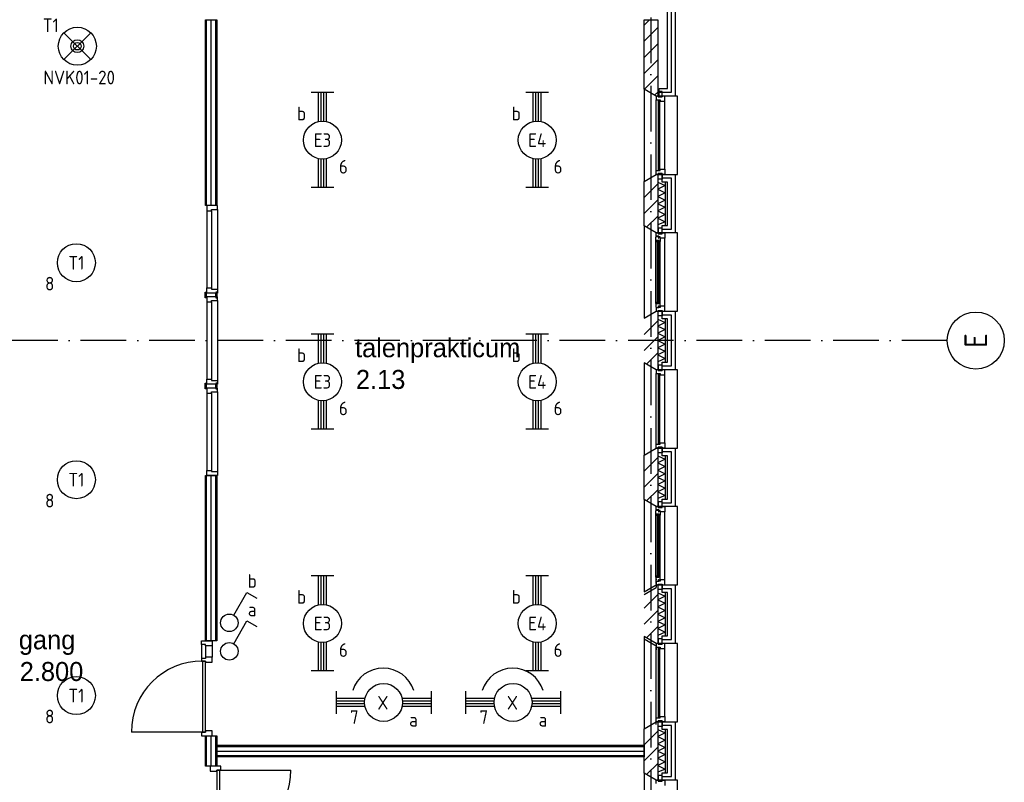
# Model space of a CAD drawing. Header units: millimetres. Extents: x 89505 to 240707, y 191 to 84291.
# Tile 26 of 50: x 182002 to 194955, y 28651 to 38683. Entities that reach past the tile are written whole.
import ezdxf
from ezdxf.enums import TextEntityAlignment as Align

# ---------------------------------------------------------------- set-up
doc = ezdxf.new("R2010")
doc.units = ezdxf.units.MM
doc.header["$LTSCALE"] = 100
doc.linetypes.add('DASHDOT', pattern=[9, 6, -1.5, 0, -1.5])
doc.layers.get('0').update_dxf_attribs({"linetype": 'CONTINUOUS'})
for name, color, linetype in [('AL$7----_STRAMIEN', 1, 'DASHDOT'), ('AL21----_BUITENWAND', 4, 'CONTINUOUS'), ('AL21K---_ISOLATIE', 1, 'CONTINUOUS'), ('AL22----_BINNENWAND', 7, 'CONTINUOUS'), ('AL28----_KONSTRUKTIE', 3, 'CONTINUOUS'), ('AL31----_BUITENKOZ', 7, 'CONTINUOUS'), ('AL32----_BINNENKOZ', 9, 'CONTINUOUS'), ('AL32----_DRAAIRICHTING', 1, 'CONTINUOUS'), ('ALL-----_REFLIJNEN', 8, 'CONTINUOUS'), ('ALXA3---_VOLZWART', 14, 'CONTINUOUS'), ('ALXAB---_PREFABBETON', 1, 'CONTINUOUS'), ('BOUW', 8, 'CONTINUOUS'), ('EB63101-_ATTRIB', 2, 'CONTINUOUS'), ('EB63102-_ATTRIB', 2, 'CONTINUOUS'), ('EB63501-_ATTRIB', 2, 'CONTINUOUS'), ('EL63101-_LICHT-ARM', 3, 'CONTINUOUS'), ('EL63101-LICHT-ARM', 3, 'CONTINUOUS'), ('EL63102-_LICHT-SCH', 3, 'CONTINUOUS'), ('EL63501-_NOODVRL-ARM', 3, 'CONTINUOUS')]:
    doc.layers.add(name, color=color, linetype=linetype)
doc.styles.add('1_8', font='ISO', dxfattribs={"height": 1.8})
doc.styles.add('BURO-025', font='BUROFONT.shx', dxfattribs={"height": 250})
doc.styles.get("Standard").update_dxf_attribs({"font": 'iso.shx'})

# ---------------------------------------------------------------- blocks, each defined once
blk = doc.blocks.new('ES3G00')
blk.add_circle((0, 0), 2.5)
at = {"color": 6, "style": '1_8'}
for tag, flags, p in [('SCHAK', 8, (3.5, 2.75)), ('A_CODE', 8, (0, 0)), ('GROEP', 8, (-3.5, -2.75)), ('KAST', 9, (3.5, -2.75))]:
    blk.add_attdef(tag, text='', height=1.8, dxfattribs=dict(at, flags=flags)).set_placement(p, align=Align.MIDDLE)
blk = doc.blocks.new('EJ3T20')
at = {"color": 0}
for p, q in [((-6.25, -1.5), (-6.25, 1.5)), ((6.25, -1.5), (6.25, 1.5)), ((-6.25, 0.52), (-2.44, 0.52)), ((-6.25, 0.17), (-2.49, 0.17)), ((2.44, 0.52), (6.25, 0.52)), ((2.49, 0.17), (6.25, 0.17)), ((-6.25, -0.17), (-2.49, -0.17)), ((-6.25, -0.52), (-2.44, -0.52)), ((2.44, -0.52), (6.25, -0.52)), ((2.49, -0.17), (6.25, -0.17))]:
    blk.add_line(p, q, dxfattribs=at)
blk.add_circle((0, 0), 2.5, dxfattribs=at)
at = {"color": 6, "style": '1_8'}
for tag, flags, p in [('SCHAK', 8, (3.5, 2.75)), ('A_CODE', 8, (0, 0)), ('GROEP', 8, (-3.5, -2.75)), ('KAST', 9, (3.5, -2.75))]:
    blk.add_attdef(tag, text='', height=1.8, dxfattribs=dict(at, flags=flags)).set_placement(p, align=Align.MIDDLE)
blk = doc.blocks.new('ES3S1')
blk.add_lwpolyline([(0.58, 1), (2.31, 4), (3.61, 3.25)])
blk.add_circle((0, 0), 1.15)
at = {"style": '1_8'}
for tag, flags, p in [('SCHAK', 8, (3, 5.5)), ('KAST', 9, (-3, 0.5)), ('M_CODE', 9, (0, 0)), ('DOEL', 9, (-3, -2)), ('GROEP', 9, (-3, -4.5))]:
    blk.add_attdef(tag, text='', height=1.8, dxfattribs=dict(at, flags=flags)).set_placement(p, align=Align.MIDDLE_CENTER)
blk = doc.blocks.new('PENDEL')
at = {"color": 0}
for p, q in [((-6.25, -1.5), (-6.25, 1.5)), ((6.25, -1.5), (6.25, 1.5)), ((-6.25, 0.52), (-2.44, 0.52)), ((-6.25, 0.18), (-2.49, 0.18)), ((2.44, 0.52), (6.25, 0.52)), ((2.49, 0.18), (6.25, 0.18)), ((-6.25, -0.18), (-2.49, -0.18)), ((-6.25, -0.52), (-2.44, -0.52)), ((2.44, -0.52), (6.25, -0.52)), ((2.49, -0.18), (6.25, -0.18))]:
    blk.add_line(p, q, dxfattribs=at)
blk.add_circle((0, 0), 2.5, dxfattribs=at)
at = {"layer": 'EL63101-_LICHT-ARM'}
blk.add_arc((0.04, -0.3), 4.21, 197.6135, 342.3865, dxfattribs=at)
at = {"color": 6, "style": '1_8'}
for tag, flags, p in [('SCHAK', 8, (3.5, 2.75)), ('A_CODE', 8, (0, 0)), ('GROEP', 8, (-3.5, -2.75)), ('KAST', 9, (3.5, -2.75))]:
    blk.add_attdef(tag, text='', height=1.8, dxfattribs=dict(at, flags=flags)).set_placement(p, align=Align.MIDDLE)
at = {"style": '1_8', "flags": 8}
blk.add_attdef('M_CODE', text='', height=3.6, dxfattribs=at).set_placement((0, 0), align=Align.MIDDLE_CENTER)
blk = doc.blocks.new('ES3G01')
at = {"color": 0}
for p, q in [((-1.77, 1.77), (1.77, -1.77)), ((1.77, 1.77), (-1.77, -1.77))]:
    blk.add_line(p, q, dxfattribs=at)
at = {"color": 6}
blk.add_lwpolyline([(1.77, -1.77), (1.75, -1.75)], dxfattribs=at)
blk.add_circle((0, 0), 2.5)
at = {"color": 0}
for radius in [0.85, 0.5]:
    blk.add_circle((0, 0), radius, dxfattribs=at)
at = {"color": 6, "style": '1_8'}
for tag, flags, p in [('A_CODE', 8, (-3.5, 2.75)), ('SCHAK', 8, (3.5, 2.75)), ('GROEP', 8, (-3.5, -2.75)), ('KAST', 9, (3.5, -2.75))]:
    blk.add_attdef(tag, text='', height=1.8, dxfattribs=dict(at, flags=flags)).set_placement(p, align=Align.MIDDLE)
blk = doc.blocks.new('1010')
at = {"layer": 'AL$7----_STRAMIEN', "color": 7, "linetype": 'Continuous'}
blk.add_circle((0, 750), 750, dxfattribs=at)
at = {"layer": 'AL$7----_STRAMIEN', "color": 3, "linetype": 'Continuous'}
blk.add_attdef('STR-NAAM', text='', height=600, rotation=360, dxfattribs=at).set_placement((0, 750), align=Align.MIDDLE)

msp = doc.modelspace()

# ---------------------------------------------------------------- linework, layer by layer
at = {"layer": 'AL$7----_STRAMIEN', "color": 1}
msp.add_line((190305, 76516), (190305, 7175), dxfattribs=at)
msp.add_lwpolyline([(194205, 34463), (143805, 34463), (120625, 34463)], dxfattribs=at)
at = {"layer": 'AL21----_BUITENWAND', "color": 8}
for p, q in [((190525, 37778), (190525, 41443)), ((190625, 41343), (190625, 37678)), ((190415, 37678), (190415, 37778)), ((190415, 37778), (190525, 37778)), ((190625, 37678), (190415, 37678)), ((190456, 36648), (190625, 36648)), ((190456, 36548), (190456, 36648)), ((190525, 36548), (190456, 36548)), ((190525, 35978), (190525, 36548)), ((190625, 36648), (190625, 35878)), ((190456, 35878), (190456, 35978)), ((190456, 35978), (190525, 35978)), ((190625, 35878), (190456, 35878)), ((190456, 34848), (190625, 34848)), ((190456, 34748), (190456, 34848)), ((190625, 34848), (190625, 34078)), ((190525, 34748), (190456, 34748)), ((190525, 34178), (190525, 34748)), ((190456, 34078), (190456, 34178)), ((190456, 34178), (190525, 34178)), ((190625, 34078), (190456, 34078)), ((190456, 33048), (190625, 33048)), ((190456, 32948), (190456, 33048)), ((190625, 33048), (190625, 32278)), ((190525, 32948), (190456, 32948)), ((190525, 32378), (190525, 32948)), ((190456, 32278), (190456, 32378)), ((190456, 32378), (190525, 32378)), ((190625, 32278), (190456, 32278)), ((190456, 31248), (190625, 31248)), ((190456, 31148), (190456, 31248)), ((190625, 31248), (190625, 30478)), ((190525, 31148), (190456, 31148)), ((190525, 30578), (190525, 31148)), ((190456, 30478), (190456, 30578)), ((190456, 30578), (190525, 30578)), ((190625, 30478), (190456, 30478)), ((190456, 29448), (190625, 29448)), ((190456, 29348), (190456, 29448)), ((190625, 29448), (190625, 28678)), ((190525, 29348), (190456, 29348)), ((190525, 28778), (190525, 29348)), ((190456, 28678), (190456, 28778)), ((190456, 28778), (190525, 28778)), ((190625, 28678), (190456, 28678))]:
    msp.add_line(p, q, dxfattribs=at)
at = {"layer": 'AL21K---_ISOLATIE', "color": 8, "linetype": 'Continuous'}
for p, q in [((190395, 36548), (190395, 35978)), ((190395, 36544), (190495, 36501)), ((190495, 36548), (190495, 35978)), ((190495, 36501), (190395, 36453)), ((190395, 36453), (190495, 36406)), ((190495, 36406), (190395, 36358)), ((190395, 36358), (190495, 36311)), ((190495, 36311), (190395, 36263)), ((190395, 36263), (190495, 36216)), ((190495, 36216), (190395, 36168)), ((190395, 36168), (190495, 36121)), ((190495, 36121), (190395, 36073)), ((190395, 36073), (190495, 36026)), ((190495, 36026), (190395, 35983)), ((190395, 34748), (190395, 34178)), ((190395, 34744), (190495, 34701)), ((190495, 34748), (190495, 34178)), ((190495, 34701), (190395, 34653)), ((190395, 34653), (190495, 34606)), ((190495, 34606), (190395, 34558)), ((190395, 34558), (190495, 34511)), ((190495, 34511), (190395, 34463)), ((190395, 34463), (190495, 34416)), ((190495, 34416), (190395, 34368)), ((190395, 34368), (190495, 34321)), ((190495, 34321), (190395, 34273)), ((190395, 34273), (190495, 34226)), ((190495, 34226), (190395, 34183)), ((190395, 32948), (190395, 32378)), ((190395, 32944), (190495, 32901)), ((190495, 32948), (190495, 32378)), ((190495, 32901), (190395, 32853)), ((190395, 32853), (190495, 32806)), ((190495, 32806), (190395, 32758)), ((190395, 32758), (190495, 32711)), ((190495, 32711), (190395, 32663)), ((190395, 32663), (190495, 32616)), ((190495, 32616), (190395, 32568)), ((190395, 32568), (190495, 32521)), ((190495, 32521), (190395, 32473)), ((190395, 32473), (190495, 32426)), ((190495, 32426), (190395, 32383)), ((190395, 31148), (190395, 30578)), ((190395, 31144), (190495, 31101)), ((190495, 31101), (190395, 31053)), ((190495, 31148), (190495, 30578)), ((190395, 31053), (190495, 31006)), ((190495, 31006), (190395, 30958)), ((190395, 30958), (190495, 30911)), ((190495, 30911), (190395, 30863)), ((190395, 30863), (190495, 30816)), ((190495, 30816), (190395, 30768)), ((190395, 30768), (190495, 30721)), ((190495, 30721), (190395, 30673)), ((190395, 30673), (190495, 30626)), ((190495, 30626), (190395, 30583)), ((190395, 29348), (190395, 28778)), ((190395, 29344), (190495, 29301)), ((190495, 29301), (190395, 29253)), ((190495, 29348), (190495, 28778)), ((190395, 29253), (190495, 29206)), ((190495, 29206), (190395, 29158)), ((190395, 29158), (190495, 29111)), ((190495, 29111), (190395, 29063)), ((190395, 29063), (190495, 29016)), ((190495, 29016), (190395, 28968)), ((190395, 28968), (190495, 28921)), ((190495, 28921), (190395, 28873)), ((190395, 28873), (190495, 28826)), ((190495, 28826), (190395, 28783))]:
    msp.add_line(p, q, dxfattribs=at)
at = {"layer": 'AL22----_BINNENWAND', "color": 8}
for p, q in [((184445, 38683), (184595, 38683)), ((184445, 36238), (184445, 38683)), ((184595, 38683), (184595, 36238)), ((184595, 36238), (184445, 36238)), ((184445, 30514), (184445, 32688)), ((184445, 32688), (184595, 32688)), ((184595, 32688), (184595, 30514)), ((184595, 30514), (184445, 30514)), ((184445, 29263), (184595, 29263)), ((184445, 28863), (184445, 29263)), ((184595, 29263), (184595, 28863)), ((184595, 29138), (190215, 29138)), ((184595, 28988), (184595, 29138)), ((190215, 29138), (190215, 28988)), ((190215, 28988), (184595, 28988)), ((184595, 28863), (184445, 28863))]:
    msp.add_line(p, q, dxfattribs=at)
at = {"layer": 'AL22----_BINNENWAND', "color": 8, "linetype": 'Continuous'}
for p, q in [((184460, 36238), (184460, 38683)), ((184580, 36238), (184580, 38683)), ((184460, 30514), (184460, 32688)), ((184580, 30514), (184580, 32688)), ((184460, 28863), (184460, 29263)), ((184580, 28863), (184580, 29263)), ((184595, 29123), (190215, 29123)), ((184595, 29003), (190215, 29003))]:
    msp.add_line(p, q, dxfattribs=at)
at = {"layer": 'AL28----_KONSTRUKTIE', "color": 8, "linetype": 'Continuous'}
for p, q in [((190215, 37771), (190215, 38683)), ((190215, 38683), (190395, 38683)), ((190395, 38683), (190395, 37678)), ((190375, 37678), (190215, 37771)), ((190395, 37678), (190375, 37678))]:
    msp.add_line(p, q, dxfattribs=at)
at = {"layer": 'AL28----_KONSTRUKTIE', "color": 8}
for p, q in [((190215, 36556), (190375, 36648)), ((190215, 35971), (190215, 36556)), ((190375, 36648), (190395, 36648)), ((190395, 36648), (190395, 35878)), ((190375, 35878), (190215, 35971)), ((190395, 35878), (190375, 35878)), ((190215, 34756), (190375, 34848)), ((190375, 34848), (190395, 34848)), ((190395, 34848), (190395, 34078)), ((190375, 34078), (190215, 34171)), ((190395, 34078), (190375, 34078)), ((190215, 32956), (190375, 33048)), ((190375, 33048), (190395, 33048)), ((190395, 33048), (190395, 32278)), ((190215, 32371), (190215, 32956)), ((190375, 32278), (190215, 32371)), ((190395, 32278), (190375, 32278)), ((190215, 31156), (190375, 31248)), ((190375, 31248), (190395, 31248)), ((190395, 31248), (190395, 30478)), ((190215, 31121), (190375, 31214)), ((190375, 30478), (190215, 30571)), ((190375, 30444), (190215, 30536)), ((190395, 30478), (190375, 30478)), ((190215, 29356), (190375, 29448)), ((190375, 29448), (190395, 29448)), ((190395, 29448), (190395, 28678)), ((190215, 28771), (190215, 29356)), ((190375, 28678), (190215, 28771)), ((190395, 28678), (190375, 28678))]:
    msp.add_line(p, q, dxfattribs=at)
at = {"layer": 'AL31----_BUITENKOZ', "color": 8}
for p, q in [((190215, 37771), (190215, 36556)), ((190375, 37678), (190215, 37771)), ((190400, 37739), (190400, 37668)), ((190456, 37739), (190400, 37739)), ((190456, 37668), (190456, 37739)), ((190655, 37678), (190375, 37678)), ((190375, 36698), (190375, 37628)), ((190400, 37668), (190456, 37668)), ((190489, 36715), (190489, 37611)), ((190655, 36648), (190655, 37678)), ((190400, 36587), (190400, 36658)), ((190400, 36658), (190456, 36658)), ((190456, 36658), (190456, 36587)), ((190215, 36556), (190375, 36648)), ((190375, 36648), (190655, 36648)), ((190456, 36587), (190400, 36587)), ((190215, 35971), (190215, 34756)), ((190375, 35878), (190215, 35971)), ((190400, 35939), (190400, 35868)), ((190456, 35939), (190400, 35939)), ((190456, 35868), (190456, 35939)), ((190372, 35822), (190376, 35824)), ((190372, 35779), (190372, 35822)), ((190372, 34948), (190372, 35779)), ((190413, 35779), (190372, 35779)), ((190374, 35762), (190374, 35779)), ((190374, 35779), (190388, 35779)), ((190388, 35762), (190374, 35762)), ((190375, 35834), (190375, 35878)), ((190375, 35878), (190400, 35878)), ((190655, 35878), (190375, 35878)), ((190411, 35834), (190375, 35834)), ((190376, 35831), (190406, 35831)), ((190376, 35824), (190376, 35831)), ((190388, 35779), (190388, 35762)), ((190400, 35878), (190400, 35868)), ((190400, 35868), (190456, 35868)), ((190400, 35868), (190456, 35868)), ((190406, 35831), (190406, 35809)), ((190406, 35809), (190411, 35809)), ((190411, 35828), (190411, 35834)), ((190426, 35828), (190411, 35828)), ((190411, 35817), (190426, 35817)), ((190411, 35809), (190411, 35817)), ((190413, 35762), (190413, 35779)), ((190426, 35764), (190413, 35762)), ((190426, 35811), (190426, 35828)), ((190426, 35817), (190426, 35811)), ((190426, 35811), (190426, 35764)), ((190489, 35811), (190426, 35811)), ((190426, 34963), (190426, 35764)), ((190456, 35878), (190489, 35878)), ((190456, 35868), (190456, 35878)), ((190489, 35878), (190489, 35811)), ((190489, 34915), (190489, 35811)), ((190655, 34848), (190655, 35878)), ((190215, 34756), (190375, 34848)), ((190372, 34948), (190372, 34905)), ((190413, 34948), (190372, 34948)), ((190372, 34905), (190376, 34903)), ((190374, 34965), (190374, 34948)), ((190388, 34965), (190374, 34965)), ((190374, 34948), (190388, 34948)), ((190375, 34892), (190375, 34848)), ((190411, 34892), (190375, 34892)), ((190375, 34848), (190400, 34848)), ((190375, 34848), (190655, 34848)), ((190376, 34903), (190376, 34896)), ((190376, 34896), (190406, 34896)), ((190388, 34948), (190388, 34965)), ((190400, 34858), (190456, 34858)), ((190400, 34848), (190400, 34858)), ((190400, 34787), (190400, 34858)), ((190400, 34858), (190456, 34858)), ((190406, 34918), (190411, 34918)), ((190406, 34896), (190406, 34918)), ((190411, 34918), (190411, 34910)), ((190411, 34910), (190426, 34910)), ((190411, 34898), (190411, 34892)), ((190426, 34898), (190411, 34898)), ((190413, 34965), (190413, 34948)), ((190426, 34963), (190413, 34965)), ((190426, 34915), (190426, 34963)), ((190426, 34910), (190426, 34915)), ((190426, 34915), (190426, 34898)), ((190489, 34915), (190426, 34915)), ((190456, 34858), (190456, 34848)), ((190456, 34858), (190456, 34787)), ((190456, 34848), (190489, 34848)), ((190489, 34848), (190489, 34915)), ((190456, 34787), (190400, 34787)), ((190215, 34171), (190215, 32956)), ((190375, 34078), (190215, 34171)), ((190655, 34078), (190375, 34078)), ((190400, 34139), (190400, 34068)), ((190456, 34139), (190400, 34139)), ((190400, 34068), (190456, 34068)), ((190456, 34068), (190456, 34139)), ((190655, 33048), (190655, 34078)), ((190375, 33098), (190375, 34028)), ((190489, 33115), (190489, 34011)), ((190215, 32956), (190375, 33048)), ((190375, 33048), (190655, 33048)), ((190400, 32987), (190400, 33058)), ((190400, 33058), (190456, 33058)), ((190456, 33058), (190456, 32987)), ((190456, 32987), (190400, 32987)), ((190215, 32371), (190215, 31156)), ((190375, 32278), (190215, 32371)), ((190375, 32234), (190375, 32278)), ((190375, 32278), (190400, 32278)), ((190655, 32278), (190375, 32278)), ((190400, 32339), (190400, 32268)), ((190456, 32339), (190400, 32339)), ((190400, 32278), (190400, 32268)), ((190400, 32268), (190456, 32268)), ((190400, 32268), (190456, 32268)), ((190456, 32268), (190456, 32339)), ((190456, 32278), (190489, 32278)), ((190456, 32268), (190456, 32278)), ((190489, 32278), (190489, 32211)), ((190655, 31248), (190655, 32278)), ((190372, 32222), (190376, 32224)), ((190372, 32179), (190372, 32222)), ((190372, 31348), (190372, 32179)), ((190413, 32179), (190372, 32179)), ((190374, 32162), (190374, 32179)), ((190374, 32179), (190388, 32179)), ((190388, 32162), (190374, 32162)), ((190411, 32234), (190375, 32234)), ((190376, 32231), (190406, 32231)), ((190376, 32224), (190376, 32231)), ((190388, 32179), (190388, 32162)), ((190406, 32231), (190406, 32209)), ((190406, 32209), (190411, 32209)), ((190411, 32228), (190411, 32234)), ((190426, 32228), (190411, 32228)), ((190411, 32217), (190426, 32217)), ((190411, 32209), (190411, 32217)), ((190413, 32162), (190413, 32179)), ((190426, 32164), (190413, 32162)), ((190426, 32211), (190426, 32228)), ((190426, 32217), (190426, 32211)), ((190426, 32211), (190426, 32164)), ((190489, 32211), (190426, 32211)), ((190426, 31363), (190426, 32164)), ((190489, 31315), (190489, 32211)), ((190372, 31348), (190372, 31305)), ((190413, 31348), (190372, 31348)), ((190374, 31365), (190374, 31348)), ((190388, 31365), (190374, 31365)), ((190374, 31348), (190388, 31348)), ((190388, 31348), (190388, 31365)), ((190413, 31365), (190413, 31348)), ((190426, 31363), (190413, 31365)), ((190426, 31315), (190426, 31363)), ((190215, 31156), (190375, 31248)), ((190372, 31313), (190372, 31270)), ((190372, 31305), (190376, 31303)), ((190372, 31270), (190376, 31268)), ((190374, 31330), (190374, 31313)), ((190375, 31292), (190375, 31248)), ((190411, 31292), (190375, 31292)), ((190375, 31258), (190375, 31214)), ((190375, 31248), (190400, 31248)), ((190375, 31248), (190655, 31248)), ((190376, 31303), (190376, 31296)), ((190376, 31296), (190406, 31296)), ((190376, 31268), (190376, 31261)), ((190400, 31258), (190456, 31258)), ((190400, 31248), (190400, 31258)), ((190400, 31187), (190400, 31258)), ((190400, 31258), (190456, 31258)), ((190406, 31318), (190411, 31318)), ((190406, 31296), (190406, 31318)), ((190411, 31318), (190411, 31310)), ((190411, 31310), (190426, 31310)), ((190411, 31298), (190411, 31292)), ((190426, 31298), (190411, 31298)), ((190426, 31310), (190426, 31315)), ((190426, 31315), (190426, 31298)), ((190489, 31315), (190426, 31315)), ((190456, 31258), (190456, 31248)), ((190456, 31258), (190456, 31187)), ((190456, 31248), (190489, 31248)), ((190489, 31248), (190489, 31315)), ((190215, 31121), (190375, 31214)), ((190456, 31187), (190400, 31187)), ((190215, 30571), (190215, 29356)), ((190375, 30478), (190215, 30571)), ((190375, 30444), (190215, 30536)), ((190655, 30478), (190375, 30478)), ((190400, 30539), (190400, 30468)), ((190456, 30539), (190400, 30539)), ((190400, 30468), (190456, 30468)), ((190456, 30468), (190456, 30539)), ((190655, 29448), (190655, 30478)), ((190375, 29498), (190375, 30428)), ((190375, 29464), (190375, 30394)), ((190489, 29515), (190489, 30411)), ((190215, 29356), (190375, 29448)), ((190375, 29448), (190655, 29448)), ((190400, 29387), (190400, 29458)), ((190400, 29458), (190456, 29458)), ((190456, 29458), (190456, 29387)), ((190456, 29387), (190400, 29387)), ((190215, 28771), (190215, 27556)), ((190375, 28678), (190215, 28771)), ((190655, 28678), (190375, 28678)), ((190375, 28634), (190375, 28678)), ((190375, 28678), (190400, 28678)), ((190400, 28739), (190400, 28668)), ((190456, 28739), (190400, 28739)), ((190400, 28678), (190400, 28668)), ((190400, 28668), (190456, 28668)), ((190400, 28668), (190456, 28668)), ((190456, 28668), (190456, 28739)), ((190456, 28678), (190489, 28678)), ((190456, 28668), (190456, 28678)), ((190489, 28678), (190489, 28611)), ((190655, 27648), (190655, 28678))]:
    msp.add_line(p, q, dxfattribs=at)
at = {"layer": 'AL31----_BUITENKOZ', "color": 8, "linetype": 'Continuous'}
for p, q in [((190375, 37678), (190375, 37628)), ((190400, 37678), (190375, 37678)), ((190375, 37628), (190426, 37628)), ((190375, 37628), (190375, 37628)), ((190400, 37678), (190400, 37678)), ((190400, 37668), (190400, 37678)), ((190456, 37668), (190400, 37668)), ((190401, 37623), (190401, 36703)), ((190422, 37623), (190401, 37623)), ((190422, 36703), (190422, 37623)), ((190426, 37628), (190426, 37611)), ((190426, 37611), (190489, 37611)), ((190456, 37678), (190456, 37668)), ((190489, 37678), (190456, 37678)), ((190489, 37611), (190489, 37678)), ((190489, 37611), (190489, 37611)), ((190489, 37611), (190489, 37611)), ((190489, 37611), (190489, 37611)), ((190489, 37611), (190489, 37611)), ((190375, 36648), (190375, 36698)), ((190375, 36698), (190426, 36698)), ((190375, 36698), (190375, 36698)), ((190400, 36658), (190400, 36648)), ((190456, 36658), (190400, 36658)), ((190401, 36703), (190422, 36703)), ((190426, 36715), (190489, 36715)), ((190426, 36698), (190426, 36715)), ((190456, 36648), (190456, 36658)), ((190489, 36715), (190489, 36648)), ((190489, 36715), (190489, 36715)), ((190489, 36715), (190489, 36715)), ((190489, 36715), (190489, 36715)), ((190489, 36715), (190489, 36715)), ((190400, 36648), (190375, 36648)), ((190400, 36648), (190400, 36648)), ((190489, 36648), (190456, 36648)), ((190390, 35777), (190390, 34950)), ((190411, 35777), (190390, 35777)), ((190411, 34950), (190411, 35777)), ((190390, 34950), (190411, 34950)), ((190375, 34078), (190375, 34028)), ((190400, 34078), (190375, 34078)), ((190400, 34078), (190400, 34078)), ((190400, 34068), (190400, 34078)), ((190456, 34068), (190400, 34068)), ((190456, 34078), (190456, 34068)), ((190489, 34078), (190456, 34078)), ((190489, 34011), (190489, 34078)), ((190375, 34028), (190426, 34028)), ((190375, 34028), (190375, 34028)), ((190401, 34023), (190401, 33103)), ((190422, 34023), (190401, 34023)), ((190422, 33103), (190422, 34023)), ((190426, 34028), (190426, 34011)), ((190426, 34011), (190489, 34011)), ((190489, 34011), (190489, 34011)), ((190489, 34011), (190489, 34011)), ((190489, 34011), (190489, 34011)), ((190489, 34011), (190489, 34011)), ((190375, 33048), (190375, 33098)), ((190375, 33098), (190426, 33098)), ((190375, 33098), (190375, 33098)), ((190400, 33048), (190375, 33048)), ((190400, 33058), (190400, 33048)), ((190456, 33058), (190400, 33058)), ((190400, 33048), (190400, 33048)), ((190401, 33103), (190422, 33103)), ((190426, 33115), (190489, 33115)), ((190426, 33098), (190426, 33115)), ((190456, 33048), (190456, 33058)), ((190489, 33048), (190456, 33048)), ((190489, 33115), (190489, 33048)), ((190489, 33115), (190489, 33115)), ((190489, 33115), (190489, 33115)), ((190489, 33115), (190489, 33115)), ((190489, 33115), (190489, 33115)), ((190390, 32177), (190390, 31350)), ((190411, 32177), (190390, 32177)), ((190411, 31350), (190411, 32177)), ((190390, 31350), (190411, 31350)), ((190375, 30478), (190375, 30428)), ((190400, 30478), (190375, 30478)), ((190375, 30444), (190375, 30394)), ((190400, 30478), (190400, 30478)), ((190400, 30468), (190400, 30478)), ((190456, 30468), (190400, 30468)), ((190456, 30478), (190456, 30468)), ((190489, 30478), (190456, 30478)), ((190489, 30411), (190489, 30478)), ((190375, 30428), (190426, 30428)), ((190375, 30428), (190375, 30428)), ((190375, 30394), (190375, 30394)), ((190401, 30423), (190401, 29503)), ((190422, 30423), (190401, 30423)), ((190422, 29503), (190422, 30423)), ((190426, 30428), (190426, 30411)), ((190426, 30411), (190489, 30411)), ((190489, 30411), (190489, 30411)), ((190489, 30411), (190489, 30411)), ((190489, 30411), (190489, 30411)), ((190489, 30411), (190489, 30411)), ((190375, 29448), (190375, 29498)), ((190375, 29498), (190426, 29498)), ((190375, 29498), (190375, 29498)), ((190375, 29464), (190375, 29464)), ((190375, 29414), (190375, 29464)), ((190400, 29448), (190375, 29448)), ((190400, 29458), (190400, 29448)), ((190456, 29458), (190400, 29458)), ((190400, 29448), (190400, 29448)), ((190401, 29503), (190422, 29503)), ((190426, 29515), (190489, 29515)), ((190426, 29498), (190426, 29515)), ((190456, 29448), (190456, 29458)), ((190489, 29448), (190456, 29448)), ((190489, 29515), (190489, 29448)), ((190489, 29515), (190489, 29515)), ((190489, 29515), (190489, 29515)), ((190489, 29515), (190489, 29515)), ((190489, 29515), (190489, 29515))]:
    msp.add_line(p, q, dxfattribs=at)
at = {"layer": 'AL32----_BINNENKOZ', "color": 8}
for p, q in [((184463, 36238), (184463, 36171)), ((184602, 36238), (184463, 36238)), ((184463, 36171), (184463, 35155)), ((184463, 36171), (184526, 36171)), ((184526, 36188), (184602, 36188)), ((184526, 36171), (184526, 36188)), ((184526, 36171), (184526, 35155)), ((184602, 36188), (184602, 36238)), ((184602, 36188), (184602, 35138)), ((184463, 35155), (184526, 35155)), ((184463, 35088), (184463, 35155)), ((184526, 35155), (184526, 35138)), ((184526, 35138), (184602, 35138)), ((184602, 35138), (184602, 35088)), ((184440, 35101), (184458, 35101)), ((184440, 35088), (184440, 35101)), ((184440, 35026), (184440, 35088)), ((184458, 35026), (184440, 35026)), ((184458, 35088), (184463, 35088)), ((184458, 35038), (184458, 35088)), ((184463, 35038), (184458, 35038)), ((184458, 35038), (184458, 35026)), ((184602, 35088), (184463, 35088)), ((184463, 35038), (184463, 34971)), ((184602, 35038), (184463, 35038)), ((184526, 34988), (184602, 34988)), ((184526, 34971), (184526, 34988)), ((184583, 35088), (184577, 35088)), ((184577, 35038), (184583, 35038)), ((184601, 35101), (184583, 35101)), ((184583, 35038), (184583, 35088)), ((184583, 35038), (184583, 35026)), ((184583, 35026), (184601, 35026)), ((184601, 35088), (184601, 35101)), ((184601, 35026), (184601, 35088)), ((184602, 34988), (184602, 35038)), ((184602, 34988), (184602, 33938)), ((184463, 34971), (184526, 34971)), ((184463, 34971), (184463, 33955)), ((184526, 34971), (184526, 33955)), ((184463, 33955), (184526, 33955)), ((184463, 33888), (184463, 33955)), ((184526, 33955), (184526, 33938)), ((184526, 33938), (184602, 33938)), ((184602, 33938), (184602, 33888)), ((184440, 33901), (184458, 33901)), ((184440, 33888), (184440, 33901)), ((184440, 33826), (184440, 33888)), ((184458, 33826), (184440, 33826)), ((184458, 33888), (184463, 33888)), ((184458, 33838), (184458, 33888)), ((184463, 33838), (184458, 33838)), ((184458, 33838), (184458, 33826)), ((184602, 33888), (184463, 33888)), ((184463, 33838), (184463, 33771)), ((184602, 33838), (184463, 33838)), ((184583, 33888), (184577, 33888)), ((184577, 33838), (184583, 33838)), ((184601, 33901), (184583, 33901)), ((184583, 33838), (184583, 33888)), ((184583, 33838), (184583, 33826)), ((184583, 33826), (184601, 33826)), ((184601, 33888), (184601, 33901)), ((184601, 33826), (184601, 33888)), ((184602, 33788), (184602, 33838)), ((184463, 33771), (184463, 32755)), ((184463, 33771), (184526, 33771)), ((184526, 33788), (184602, 33788)), ((184526, 33771), (184526, 33788)), ((184526, 33771), (184526, 32755)), ((184602, 33788), (184602, 32738)), ((184463, 32755), (184526, 32755)), ((184463, 32688), (184463, 32755)), ((184602, 32688), (184463, 32688)), ((184526, 32755), (184526, 32738)), ((184526, 32738), (184602, 32738)), ((184602, 32738), (184602, 32688)), ((184394, 30514), (184533, 30514)), ((184394, 30464), (184394, 30514)), ((184445, 30464), (184394, 30464)), ((184394, 30464), (184394, 30280)), ((184445, 30447), (184445, 30464)), ((184533, 30447), (184445, 30447)), ((184445, 30447), (184445, 30297)), ((184533, 30514), (184533, 30447)), ((184533, 30447), (184533, 30297)), ((184394, 30280), (184394, 30247)), ((184445, 30280), (184394, 30280)), ((184394, 30280), (184394, 30247)), ((184394, 30247), (184445, 30247)), ((184405, 30247), (184405, 29313)), ((184445, 30247), (184405, 30247)), ((184445, 30297), (184445, 30280)), ((184533, 30297), (184445, 30297)), ((184445, 30247), (184445, 30230)), ((184445, 29313), (184445, 30247)), ((184445, 30230), (184533, 30230)), ((184533, 30230), (184533, 30297)), ((184394, 29313), (184394, 29263)), ((184445, 29313), (184394, 29313)), ((184405, 29313), (184445, 29313)), ((184533, 29330), (184445, 29330)), ((184445, 29330), (184445, 29313)), ((184533, 29263), (184533, 29330)), ((184394, 29263), (184533, 29263)), ((184508, 28863), (184508, 28796)), ((184647, 28863), (184508, 28863)), ((184508, 28796), (184596, 28796)), ((184596, 28813), (184596, 27879)), ((184636, 28813), (184596, 28813)), ((184596, 28813), (184647, 28813)), ((184596, 28796), (184596, 28813)), ((184636, 27879), (184636, 28813)), ((184647, 28813), (184647, 28863))]:
    msp.add_line(p, q, dxfattribs=at)
at = {"layer": 'AL32----_DRAAIRICHTING', "color": 8}
for p, q in [((184405, 29313), (183471, 29313)), ((184636, 28813), (185570, 28813))]:
    msp.add_line(p, q, dxfattribs=at)
for centre, start, end in [((184405, 29313), 90, 180), ((184636, 28813), 270, 0)]:
    msp.add_arc(centre, 934, start, end, dxfattribs=at)
at = {"layer": 'ALL-----_REFLIJNEN', "color": 8, "linetype": 'Continuous'}
for p, q in [((190575, 37728), (190575, 41393)), ((184520, 36238), (184520, 38683)), ((190415, 37728), (190575, 37728)), ((190575, 36598), (190456, 36598)), ((190575, 35928), (190575, 36598)), ((190456, 35928), (190575, 35928)), ((190575, 34798), (190456, 34798)), ((190575, 34128), (190575, 34798)), ((190456, 34128), (190575, 34128)), ((190575, 32998), (190456, 32998)), ((190575, 32328), (190575, 32998)), ((184520, 30514), (184520, 32688)), ((190456, 32328), (190575, 32328)), ((190575, 31198), (190456, 31198)), ((190575, 30528), (190575, 31198)), ((190456, 30528), (190575, 30528)), ((190575, 29398), (190456, 29398)), ((190575, 28728), (190575, 29398)), ((184520, 28863), (184520, 29263)), ((184595, 29063), (190215, 29063)), ((190456, 28728), (190575, 28728))]:
    msp.add_line(p, q, dxfattribs=at)
at = {"layer": 'ALXA3---_VOLZWART', "color": 8}
for p, q in [((190575, 37728), (190575, 41393)), ((190415, 37728), (190575, 37728)), ((190575, 36598), (190456, 36598)), ((190575, 35928), (190575, 36598)), ((190456, 35928), (190575, 35928)), ((190575, 34798), (190456, 34798)), ((190575, 34128), (190575, 34798)), ((190456, 34128), (190575, 34128)), ((190575, 32998), (190456, 32998)), ((190575, 32328), (190575, 32998)), ((190456, 32328), (190575, 32328)), ((190575, 31198), (190456, 31198)), ((190575, 30528), (190575, 31198)), ((190456, 30528), (190575, 30528)), ((190575, 29398), (190456, 29398)), ((190575, 28728), (190575, 29398)), ((190456, 28728), (190575, 28728))]:
    msp.add_line(p, q, dxfattribs=at)
at = {"layer": 'ALXAB---_PREFABBETON', "color": 8}
for p, q in [((190215, 38611), (190287, 38683)), ((190215, 38399), (190395, 38579)), ((190215, 38187), (190395, 38367)), ((190215, 37975), (190395, 38155)), ((190220, 37768), (190395, 37943)), ((190355, 37690), (190395, 37731)), ((190395, 36524), (190215, 36344)), ((190395, 36312), (190215, 36132)), ((190395, 36100), (190248, 35952)), ((190395, 35887), (190386, 35878)), ((190395, 34724), (190215, 34544)), ((190395, 34512), (190215, 34332)), ((190395, 34300), (190248, 34152)), ((190395, 34087), (190386, 34078)), ((190395, 32924), (190215, 32744)), ((190395, 32712), (190215, 32532)), ((190395, 32500), (190248, 32352)), ((190395, 32287), (190386, 32278)), ((190395, 31124), (190215, 30944)), ((190395, 30912), (190215, 30732)), ((190395, 30700), (190248, 30552)), ((190395, 30487), (190386, 30478)), ((190395, 29324), (190215, 29144)), ((190395, 29112), (190215, 28932)), ((190395, 28900), (190248, 28752)), ((190395, 28687), (190386, 28678))]:
    msp.add_line(p, q, dxfattribs=at)

# ---------------------------------------------------------------- block references
at = {"layer": 'AL$7----_STRAMIEN', "xscale": 0.5, "yscale": 0.5, "zscale": 0.5, "rotation": 90}
msp.add_blockref('1010', (194955, 34463), dxfattribs=at).add_auto_attribs({'STR-NAAM': 'E'})
at = {"layer": 'EL63101-_LICHT-ARM'}
ref = msp.add_blockref('EJ3T20', (185985, 37099, 3500), dxfattribs=dict(at, xscale=100, yscale=100, zscale=100, rotation=90))
ref.add_attrib('A_CODE', 'E3', dxfattribs={"layer": 'EB63101-_ATTRIB', "color": 1, "height": 180, "style": '1_8', "flags": 8}).set_placement((185985, 37099, 3500), align=Align.MIDDLE)
ref.add_attrib('GROEP', '6', dxfattribs={"layer": 'EB63101-_ATTRIB', "color": 1, "height": 180, "style": '1_8', "flags": 8}).set_placement((186260, 36749, 3500), align=Align.MIDDLE)
ref.add_attrib('SCHAK', 'b', dxfattribs={"layer": 'EB63101-_ATTRIB', "color": 1, "height": 180, "style": '1_8', "flags": 8}).set_placement((185710, 37449, 3500), align=Align.MIDDLE)
ref = msp.add_blockref('EJ3T20', (188810, 37099, 3500), dxfattribs=dict(at, xscale=100, yscale=100, zscale=100, rotation=90))
ref.add_attrib('A_CODE', 'E4', dxfattribs={"layer": 'EB63101-_ATTRIB', "color": 1, "height": 180, "style": '1_8', "flags": 8}).set_placement((188810, 37099, 3500), align=Align.MIDDLE)
ref.add_attrib('GROEP', '6', dxfattribs={"layer": 'EB63101-_ATTRIB', "color": 1, "height": 180, "style": '1_8', "flags": 8}).set_placement((189085, 36749, 3500), align=Align.MIDDLE)
ref.add_attrib('SCHAK', 'b', dxfattribs={"layer": 'EB63101-_ATTRIB', "color": 1, "height": 180, "style": '1_8', "flags": 8}).set_placement((188535, 37449, 3500), align=Align.MIDDLE)
ref = msp.add_blockref('ES3G00', (182747, 35486, 3900), dxfattribs=dict(at, xscale=100, yscale=100, zscale=100))
ref.add_attrib('A_CODE', 'T1', dxfattribs={"layer": 'EB63101-_ATTRIB', "color": 1, "height": 180, "style": '1_8', "flags": 8}).set_placement((182747, 35486, 3900), align=Align.MIDDLE)
ref.add_attrib('GROEP', '8', dxfattribs={"layer": 'EB63101-_ATTRIB', "color": 1, "height": 180, "style": '1_8', "flags": 8}).set_placement((182397, 35211, 3900), align=Align.MIDDLE)
ref = msp.add_blockref('EJ3T20', (185985, 33920, 3500), dxfattribs=dict(at, xscale=100, yscale=100, zscale=100, rotation=90))
ref.add_attrib('A_CODE', 'E3', dxfattribs={"layer": 'EB63101-_ATTRIB', "color": 1, "height": 180, "style": '1_8', "flags": 8}).set_placement((185985, 33920, 3500), align=Align.MIDDLE)
ref.add_attrib('GROEP', '6', dxfattribs={"layer": 'EB63101-_ATTRIB', "color": 1, "height": 180, "style": '1_8', "flags": 8}).set_placement((186260, 33570, 3500), align=Align.MIDDLE)
ref.add_attrib('SCHAK', 'b', dxfattribs={"layer": 'EB63101-_ATTRIB', "color": 1, "height": 180, "style": '1_8', "flags": 8}).set_placement((185710, 34270, 3500), align=Align.MIDDLE)
ref = msp.add_blockref('EJ3T20', (188810, 33920, 3500), dxfattribs=dict(at, xscale=100, yscale=100, zscale=100, rotation=90))
ref.add_attrib('A_CODE', 'E4', dxfattribs={"layer": 'EB63101-_ATTRIB', "color": 1, "height": 180, "style": '1_8', "flags": 8}).set_placement((188810, 33920, 3500), align=Align.MIDDLE)
ref.add_attrib('GROEP', '6', dxfattribs={"layer": 'EB63101-_ATTRIB', "color": 1, "height": 180, "style": '1_8', "flags": 8}).set_placement((189085, 33570, 3500), align=Align.MIDDLE)
ref.add_attrib('SCHAK', 'b', dxfattribs={"layer": 'EB63101-_ATTRIB', "color": 1, "height": 180, "style": '1_8', "flags": 8}).set_placement((188535, 34270, 3500), align=Align.MIDDLE)
ref = msp.add_blockref('ES3G00', (182747, 32632, 3900), dxfattribs=dict(at, xscale=100, yscale=100, zscale=100))
ref.add_attrib('A_CODE', 'T1', dxfattribs={"layer": 'EB63101-_ATTRIB', "color": 1, "height": 180, "style": '1_8', "flags": 8}).set_placement((182747, 32632, 3900), align=Align.MIDDLE)
ref.add_attrib('GROEP', '8', dxfattribs={"layer": 'EB63101-_ATTRIB', "color": 1, "height": 180, "style": '1_8', "flags": 8}).set_placement((182397, 32357, 3900), align=Align.MIDDLE)
ref = msp.add_blockref('EJ3T20', (185985, 30741, 3500), dxfattribs=dict(at, xscale=100, yscale=100, zscale=100, rotation=90))
ref.add_attrib('A_CODE', 'E3', dxfattribs={"layer": 'EB63101-_ATTRIB', "color": 1, "height": 180, "style": '1_8', "flags": 8}).set_placement((185985, 30741, 3500), align=Align.MIDDLE)
ref.add_attrib('GROEP', '6', dxfattribs={"layer": 'EB63101-_ATTRIB', "color": 1, "height": 180, "style": '1_8', "flags": 8}).set_placement((186260, 30391, 3500), align=Align.MIDDLE)
ref.add_attrib('SCHAK', 'b', dxfattribs={"layer": 'EB63101-_ATTRIB', "color": 1, "height": 180, "style": '1_8', "flags": 8}).set_placement((185710, 31091, 3500), align=Align.MIDDLE)
ref = msp.add_blockref('EJ3T20', (188810, 30741, 3500), dxfattribs=dict(at, xscale=100, yscale=100, zscale=100, rotation=90))
ref.add_attrib('A_CODE', 'E4', dxfattribs={"layer": 'EB63101-_ATTRIB', "color": 1, "height": 180, "style": '1_8', "flags": 8}).set_placement((188810, 30741, 3500), align=Align.MIDDLE)
ref.add_attrib('GROEP', '6', dxfattribs={"layer": 'EB63101-_ATTRIB', "color": 1, "height": 180, "style": '1_8', "flags": 8}).set_placement((189085, 30391, 3500), align=Align.MIDDLE)
ref.add_attrib('SCHAK', 'b', dxfattribs={"layer": 'EB63101-_ATTRIB', "color": 1, "height": 180, "style": '1_8', "flags": 8}).set_placement((188535, 31091, 3500), align=Align.MIDDLE)
ref = msp.add_blockref('ES3G00', (182747, 29792, 3900), dxfattribs=dict(at, xscale=100, yscale=100, zscale=100))
ref.add_attrib('A_CODE', 'T1', dxfattribs={"layer": 'EB63101-_ATTRIB', "color": 1, "height": 180, "style": '1_8', "flags": 8}).set_placement((182747, 29792, 3900), align=Align.MIDDLE)
ref.add_attrib('GROEP', '8', dxfattribs={"layer": 'EB63101-_ATTRIB', "color": 1, "height": 180, "style": '1_8', "flags": 8}).set_placement((182397, 29517, 3900), align=Align.MIDDLE)
at = {"layer": 'EL63101-LICHT-ARM'}
ref = msp.add_blockref('PENDEL', (186788, 29702, 3700), dxfattribs=dict(at, xscale=100, yscale=100, zscale=100, rotation=180))
ref.add_attrib('SCHAK', 'a ', dxfattribs={"layer": 'EB63101-_ATTRIB', "color": 1, "height": 180, "style": '1_8', "flags": 8}).set_placement((187233, 29475, 3700), align=Align.MIDDLE)
ref.add_attrib('GROEP', '7', dxfattribs={"layer": 'EB63101-_ATTRIB', "color": 1, "height": 180, "style": '1_8', "flags": 8}).set_placement((186404, 29510, 3700), align=Align.MIDDLE)
ref.add_attrib('A_CODE', 'X', dxfattribs={"layer": 'EB63101-_ATTRIB', "color": 1, "height": 180, "style": '1_8', "flags": 8}).set_placement((186780, 29698, 3700), align=Align.MIDDLE)
ref = msp.add_blockref('PENDEL', (188492, 29702, 3700), dxfattribs=dict(at, xscale=100, yscale=100, zscale=100, rotation=180))
ref.add_attrib('SCHAK', 'a ', dxfattribs={"layer": 'EB63101-_ATTRIB', "color": 1, "height": 180, "style": '1_8', "flags": 8}).set_placement((188937, 29475, 3700), align=Align.MIDDLE)
ref.add_attrib('GROEP', '7', dxfattribs={"layer": 'EB63101-_ATTRIB', "color": 1, "height": 180, "style": '1_8', "flags": 8}).set_placement((188108, 29510, 3700), align=Align.MIDDLE)
ref.add_attrib('A_CODE', 'X', dxfattribs={"layer": 'EB63101-_ATTRIB', "color": 1, "height": 180, "style": '1_8', "flags": 8}).set_placement((188484, 29698, 3700), align=Align.MIDDLE)
at = {"layer": 'EL63102-_LICHT-SCH'}
ref = msp.add_blockref('ES3S1', (184760, 30750, 1050), dxfattribs=dict(at, xscale=100, yscale=100, zscale=100))
ref.add_attrib('SCHAK', 'b', dxfattribs={"layer": 'EB63102-_ATTRIB', "color": 1, "height": 180, "style": '1_8', "flags": 8}).set_placement((185060, 31300, 1050), align=Align.MIDDLE_CENTER)
ref = msp.add_blockref('ES3S1', (184760, 30375, 1050), dxfattribs=dict(at, xscale=100, yscale=100, zscale=100))
ref.add_attrib('SCHAK', 'a', dxfattribs={"layer": 'EB63102-_ATTRIB', "color": 1, "height": 180, "style": '1_8', "flags": 8}).set_placement((185060, 30925, 1050), align=Align.MIDDLE_CENTER)
at = {"layer": 'EL63501-_NOODVRL-ARM'}
ref = msp.add_blockref('ES3G01', (182760, 38335), dxfattribs=dict(at, xscale=100, yscale=100, zscale=100))
ref.add_attrib('A_CODE', 'T1', dxfattribs={"layer": 'EB63501-_ATTRIB', "color": 1, "height": 180, "style": '1_8', "flags": 8}).set_placement((182410, 38610), align=Align.MIDDLE)
ref.add_attrib('GROEP', 'NVK01-20', dxfattribs={"layer": 'EB63501-_ATTRIB', "color": 1, "height": 180, "style": '1_8', "flags": 8}).set_placement((182785, 37923), align=Align.MIDDLE)

# ---------------------------------------------------------------- texts
at = {"layer": 'BOUW', "style": 'BURO-025'}
for s, p in [('talenprakticum', (186413, 34243)), ('2.13', (186425, 33826)), ('gang', (181990, 30401)), ('2.800', (182002, 29984))]:
    msp.add_text(s, height=250, dxfattribs=at).set_placement(p)

doc.saveas('drawing.dxf')
